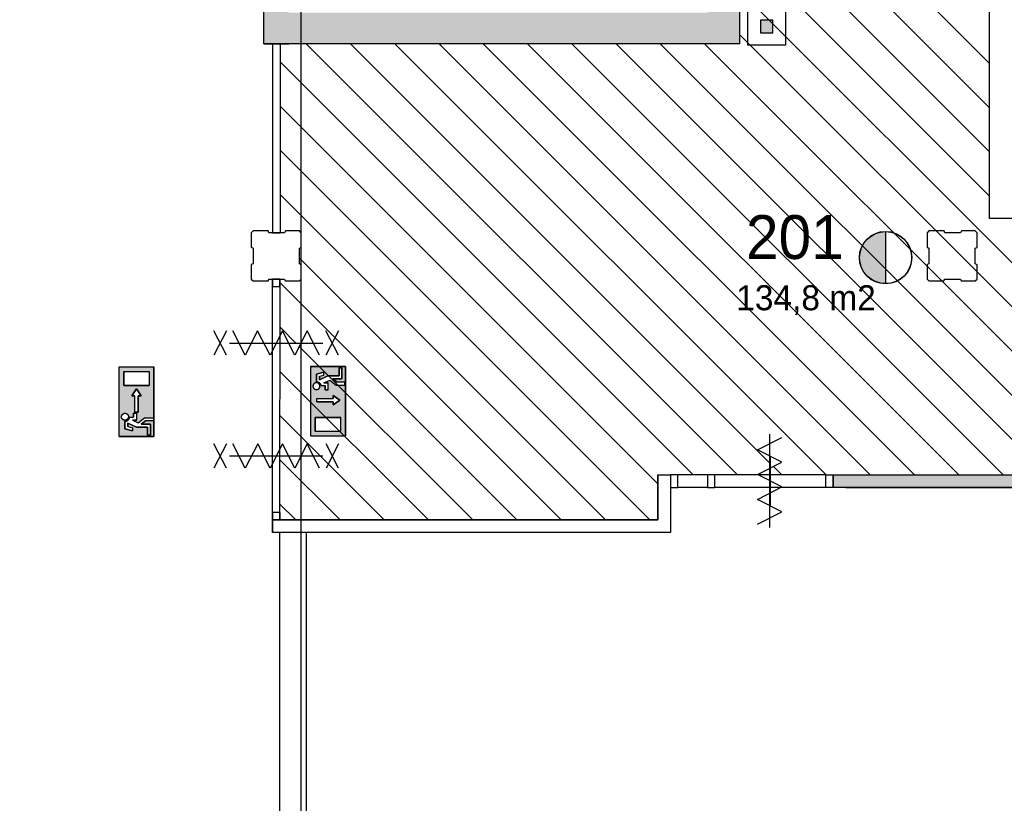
# Model space of a CAD drawing. Extents: x 393774 to 561444, y -100020 to -6220.
# Tile 17 of 47: x 525994 to 533861, y -81795 to -75532. Entities that reach past the tile are written whole.
import ezdxf

# ---------------------------------------------------------------- set-up
doc = ezdxf.new("R2010")
doc.units = 0
doc.header["$MEASUREMENT"] = 0
doc.header["$PDMODE"] = 35
doc.header["$PDSIZE"] = -0.5
doc.layers.get('0').update_dxf_attribs({"linetype": 'CONTINUOUS'})
doc.layers.get('DEFPOINTS').update_dxf_attribs({"linetype": 'CONTINUOUS'})
for name, color, linetype in [('AA$1A---_ARCEER', 252, 'CONTINUOUS'), ('AL00---_BRANDBEVEILIGING', 252, 'CONTINUOUS'), ('AL22----_BINNENWAND', 252, 'CONTINUOUS'), ('AL32----_BINNENKOZIJN', 252, 'CONTINUOUS'), ('AM$1A---_MAATVOERING', 252, 'CONTINUOUS'), ('Betonpalen', 252, 'CONTINUOUS'), ('Brandweer', 252, 'CONTINUOUS'), ('LAYER01', 252, 'CONTINUOUS'), ('M2', 252, 'CONTINUOUS'), ('OMPARTIMENTERING', 252, 'CONTINUOUS')]:
    doc.layers.add(name, color=color, linetype=linetype)
doc.styles.add('B-01', font='b-gbp')
doc.dimstyles.new('BBA_STAND', dxfattribs={"dimtxt": 175, "dimasz": 1, "dimexe": 1, "dimexo": 0.001, "dimgap": 75, "dimtad": 1, "dimdec": 0, "dimzin": 0, "dimdsep": 46, "dimtxsty": 'B-01', "dimblk": 'NONE', "dimblk1": 'NONE', "dimblk2": 'PIJL1', "dimcen": 1, "dimse1": 1, "dimse2": 1, "dimclrd": 256, "dimclre": 1, "dimclrt": 256, "dimadec": 0, "dimazin": 0, "dimtfac": 1, "dimtdec": 0, "dimtmove": 0, "dimatfit": 0, "dimldrblk": 'PIJL1', "dimfxl": 1, "dimtolj": 1, "dimtzin": 0, "dimarcsym": 0})

# ---------------------------------------------------------------- blocks, each defined once
blk = doc.blocks.new('*D112')
at = {"layer": 'AM$1A---_MAATVOERING', "lineweight": -2, "transparency": 16777216}
blk.add_line((528285.9, -88220), (528285.9, -79629.5), dxfattribs=at)
at = {"layer": 'DEFPOINTS', "color": 0, "transparency": 16777216}
for p in [(528285.9, -79629.5), (528561.8, -79629.5), (528561.8, -88220)]:
    blk.add_point(p, dxfattribs=at)
at = {"layer": 'AM$1A---_MAATVOERING', "transparency": 16777216, "insert": (528123.4, -83924.8), "char_height": 175, "attachment_point": 5, "rotation": 90, "style": 'B-01'}
blk.add_mtext('\\A1;8590', dxfattribs=at)
blk = doc.blocks.new('_None')
blk = doc.blocks.new('PIJL1')
at = {"color": 1, "linetype": 'ByBlock'}
blk.add_line((0, 82.6), (0, -82.6), dxfattribs=at)
blk.add_solid([(-100, 16.7), (-100, -16.7), (0, 0)], dxfattribs=at)

msp = doc.modelspace()

# ---------------------------------------------------------------- hatches: boundary and pattern name
at = {"layer": 'AA$1A---_ARCEER'}
for points in [[(522744.3, -69419.9), (527944.3, -69420.3), (527944.3, -75724.8), (528144.3, -75724.8), (528243.9, -75724.8), (528243.9, -75474.8), (528144.3, -75474.8), (528144.3, -69220.3), (528094.3, -69220.3), (528094.3, -69220.3), (527994.3, -69220.3), (527994.3, -69220.3), (522544.3, -69219.9), (522544.3, -75620.1), (522444.3, -75620.1), (522444.3, -75724.4), (522544.3, -75724.4), (522744.3, -75724.4)], [(531744.3, -70970.3), (531494.3, -70970.3), (531494.3, -75474.8), (528243.9, -75474.8), (528243.9, -75724.8), (531744.3, -75724.8)]]:
    msp.add_hatch(color=256, dxfattribs=at).paths.add_polyline_path(points)
h = msp.add_hatch(color=256, dxfattribs=at)
h.paths.add_polyline_path([(536194.3, -88200.1), (536194.3, -85920.1), (536094.3, -85920.1), (536094.3, -88200.1)])
h.paths.add_polyline_path([(536194.3, -81470.1), (536194.3, -79170.1), (532544.3, -79170.1), (532494.3, -79170.1), (532494.3, -79270.1), (532544.3, -79270.1), (536094.3, -79270.1), (536094.3, -81470.1)])
h.paths.add_polyline_path([(519994.3, -89570.1), (519994.3, -88220.1), (519894.3, -88220.1), (519894.3, -89570.1)])
h.paths.add_polyline_path([(519994.3, -96100.1), (519994.3, -90420.1), (519894.3, -90420.1), (519894.3, -96100.1)])
h.paths.add_polyline_path([(518144.3, -75720.1), (518144.3, -75620.1), (518044.3, -75620.1), (518044.3, -75720.1)])
at = {"layer": 'AL00---_BRANDBEVEILIGING'}
msp.add_hatch(color=256, dxfattribs=at).paths.add_polyline_path([(531912.1, -75635.7), (532012.1, -75635.7), (532012.1, -75535.7), (531912.1, -75535.7)])
at = {"layer": 'Brandweer'}
msp.add_hatch(color=256, dxfattribs=at).paths.add_polyline_path([(532912.9, -77641.6), (532912.9, -77225.2, 1)])
h = msp.add_hatch(color=256, dxfattribs=at)
h.paths.add_polyline_path([(527066.9, -78307.5), (526789.4, -78307.5), (526789.4, -78862.3), (527066.9, -78862.3)])
h.paths.add_polyline_path([(526965.1, -78538.7), (526942, -78538.7), (526942, -78668.1), (526914.3, -78668.1), (526914.3, -78538.7), (526891.2, -78538.7), (526928.1, -78483.2)], flags=16)
h.paths.add_polyline_path([(526826.4, -78455.4), (526826.4, -78344.4), (527029.9, -78344.4), (527029.9, -78455.4)], flags=16)
h.paths.add_polyline_path([(526928.1, -78677.4), (526928.1, -78732.9), (526894.5, -78732.9), (526941.6, -78754.3), (526992.9, -78714.4), (527062.2, -78714.4), (527062.2, -78737.5), (527000.8, -78737.5), (526965.2, -78765.2), (527039.1, -78765.2), (527039.1, -78853.1), (527016, -78853.1), (527016, -78788.4), (526927.2, -78788.4), (526858.8, -78757.2), (526858.8, -78784.2), (526895.8, -78793.4), (526895.8, -78817.3), (526835.7, -78802.2), (526835.7, -78741.2), (526842.2, -78740.6), (526842.5, -78740.6), (526852.1, -78737.3), (526852.5, -78737.1), (526857.6, -78733.8), (526858.1, -78733.4), (526861.6, -78730.2), (526861.9, -78730), (526866.3, -78724.2), (526866.6, -78723.6), (526869.4, -78718), (526869.9, -78716.5), (526870.8, -78713.2), (526871.2, -78711.7), (526871.2, -78711.4), (526871.3, -78711), (526871.4, -78710.5), (526871.4, -78710.1), (526871.5, -78709.7), (526905, -78709.7), (526905, -78677.4)], flags=16)
h.paths.add_polyline_path([(526861.4, -78715.7), (526859.5, -78719.4), (526859.3, -78719.7), (526857.2, -78722.8), (526857, -78722.9), (526854.3, -78725.7), (526851.1, -78728.2), (526849.3, -78729.3), (526848.7, -78729.7), (526845, -78731.3), (526841, -78732.4), (526841.1, -78732.4), (526839.1, -78732.6), (526838.2, -78732.8), (526834.3, -78732.9), (526830.2, -78732.4), (526826.2, -78731.3), (526826.3, -78731.3), (526822.5, -78729.6), (526822.1, -78729.4), (526819.1, -78727.4), (526818, -78726.5), (526817.9, -78726.4), (526818, -78726.5), (526817.9, -78726.4), (526815.9, -78724.7), (526815.6, -78724.3), (526813.3, -78721.7), (526812.5, -78720.4), (526812.4, -78720.3), (526812.5, -78720.4), (526812.4, -78720.3), (526811.1, -78718.2), (526810.4, -78716.5), (526810.1, -78716), (526810.3, -78716.4), (526809.1, -78713.2), (526808.5, -78710.9), (526808.4, -78710.4), (526807.9, -78706.5), (526808, -78702.4), (526808.7, -78698.4), (526810, -78694.5), (526810.6, -78693.2), (526810.7, -78693.1), (526810.6, -78693.2), (526810.7, -78693), (526811.8, -78690.8), (526814.2, -78687.5), (526815.3, -78686.3), (526815.7, -78685.8), (526815.6, -78686), (526816, -78685.5), (526817, -78684.5), (526818.6, -78683.2), (526819.2, -78682.7), (526822.6, -78680.6), (526826.3, -78678.9), (526830.2, -78677.8), (526832.2, -78677.6), (526832.7, -78677.5), (526832.3, -78677.6), (526835.7, -78677.3), (526835.7, -78677.3), (526839.8, -78677.6), (526843.7, -78678.5), (526845.6, -78679.2), (526846.2, -78679.4), (526845.7, -78679.2), (526848.8, -78680.6), (526852.2, -78682.8), (526853.5, -78683.8), (526853.6, -78683.9), (526853.5, -78683.8), (526853.6, -78683.9), (526855.3, -78685.5), (526858, -78688.5), (526860.2, -78692), (526861.8, -78695.7), (526862.9, -78699.7), (526863.4, -78703.8), (526863.3, -78707.9), (526862.6, -78711.9), (526862.6, -78712)], flags=16)
h = msp.add_hatch(color=256, dxfattribs=at)
h.paths.add_polyline_path([(528319.2, -78303.9), (528596.7, -78303.9), (528596.7, -78858.8), (528319.2, -78858.8)])
h.paths.add_polyline_path([(528497.8, -78586.8), (528497.8, -78610), (528553.3, -78573), (528497.8, -78536), (528497.8, -78559.1), (528368.4, -78559.1), (528368.4, -78586.8)], flags=16)
h.paths.add_polyline_path([(528356.2, -78710.8), (528356.2, -78821.8), (528559.7, -78821.8), (528559.7, -78710.8)], flags=16)
h.paths.add_polyline_path([(528434.8, -78488.9), (528457.9, -78488.9), (528457.9, -78433.4), (528424.3, -78433.4), (528471.4, -78412), (528522.7, -78451.9), (528592, -78451.9), (528592, -78428.7), (528530.6, -78428.7), (528495, -78401), (528568.9, -78401), (528568.9, -78313.1), (528545.8, -78313.1), (528545.8, -78377.9), (528457, -78377.9), (528388.6, -78409), (528388.6, -78382.1), (528425.6, -78372.8), (528425.6, -78349), (528365.5, -78364), (528365.5, -78425), (528371.9, -78425.6), (528372.3, -78425.7), (528381.9, -78429), (528382.3, -78429.2), (528387.4, -78432.5), (528387.9, -78432.9), (528391.4, -78436), (528391.7, -78436.3), (528396.1, -78442), (528396.4, -78442.6), (528397.8, -78445.5), (528401, -78454.5), (528401, -78454.9), (528401.1, -78455.3), (528401.2, -78455.7), (528401.2, -78456.1), (528401.3, -78456.5), (528434.8, -78456.5)], flags=16)
h.paths.add_polyline_path([(528344.4, -78440.1), (528340.2, -78449.7), (528339.9, -78450.3), (528340.1, -78449.9), (528335.7, -78461.1), (528343.7, -78481.7), (528351.9, -78485.3), (528362.5, -78490.7), (528383.2, -78485), (528394.6, -78466.9), (528390.9, -78445.8), (528373.8, -78432.4), (528364.1, -78433.4), (528352.8, -78434.2), (528345.3, -78442), (528339.7, -78447.4), (528339.7, -78447.3), (528336.2, -78467.3), (528341.5, -78475), (528348, -78485.4), (528355.3, -78487.1), (528368.4, -78490.7), (528387.5, -78481.1), (528391.4, -78470.8), (528392.2, -78469.1), (528392.2, -78469.2), (528392.7, -78466.4), (528392.7, -78466.4), (528392.7, -78466.4), (528392.7, -78466.4), (528394.6, -78455.3), (528388.9, -78446.2), (528387.3, -78443.3), (528387.6, -78443.9), (528376.8, -78433.7), (528354.8, -78433.1), (528347.7, -78439.8), (528338.9, -78447.4), (528338.4, -78453.7), (528336.6, -78468.3), (528349, -78485.8), (528369.8, -78490.5), (528378.8, -78485.4), (528379.4, -78485.2), (528379.2, -78485.3), (528389.3, -78478.8), (528395.2, -78457.7), (528390.7, -78449.5), (528385.4, -78439.1), (528375.8, -78435.4), (528375.4, -78435.2), (528375.5, -78435.2), (528364, -78431.4)], flags=16)

# ---------------------------------------------------------------- linework, layer by layer
at = {"layer": 'AA$1A---_ARCEER'}
for p, q in [((531744.3, -73881.4), (533744.3, -75881.4)), ((531744.3, -74235), (533744.3, -76235)), ((531744.3, -74588.5), (533744.3, -76588.5)), ((531744.3, -74942.1), (533744.3, -76942.1)), ((531744.3, -75295.6), (535618.7, -79170.1)), ((531744.3, -75649.2), (535265.2, -79170.1)), ((528284.4, -75724.8), (531729.9, -79170.3)), ((528638, -75724.8), (531991.9, -79078.8)), ((528991.5, -75724.8), (532437, -79170.3)), ((529345.1, -75724.8), (532790.3, -79170.1)), ((529698.6, -75724.8), (533143.9, -79170.1)), ((530052.2, -75724.8), (533497.4, -79170.1)), ((530405.7, -75724.8), (533851, -79170.1)), ((530759.3, -75724.8), (534204.5, -79170.1)), ((531112.8, -75724.8), (534558.1, -79170.1)), ((531466.4, -75724.8), (534911.6, -79170.1)), ((528074.4, -75868.3), (531376.4, -79170.3)), ((528074.5, -76222.1), (531094.3, -79241.8)), ((528074.7, -76575.8), (531028.5, -79529.5)), ((528074.9, -76929.5), (530674.9, -79529.5)), ((528229.4, -77437.6), (530321.4, -79529.5)), ((528074.3, -77636), (529967.8, -79529.5)), ((528074.3, -77989.6), (528200.9, -78116.2)), ((528228.2, -78143.5), (529614.3, -79529.5)), ((528074.2, -78343.1), (529260.7, -79529.5)), ((528074.2, -78696.6), (528907.1, -79529.5)), ((528074.2, -79050.1), (528553.6, -79529.5)), ((532020.1, -79106.9), (532083.5, -79170.3)), ((528074.2, -79403.7), (528200, -79529.5))]:
    msp.add_line(p, q, dxfattribs=at)
at = {"layer": 'AL00---_BRANDBEVEILIGING'}
msp.add_lwpolyline([(531812.1, -75735.6), (531812.1, -75435.7), (532112.1, -75435.7), (532112.1, -75735.7), (531812.1, -75735.7)], dxfattribs=at)
msp.add_lwpolyline([(531912.1, -75635.7), (532012.1, -75635.7), (532012.1, -75535.7), (531912.1, -75535.7)], close=True, dxfattribs=at)
at = {"layer": 'AL22----_BINNENWAND'}
for points in [[(533744.3, -77120.1), (533744.3, -68720.1)], [(527944.3, -75724.8), (527944.3, -69420.3)], [(531744.3, -70970.3), (531744.3, -75724.8), (528143.8, -75724.8)], [(531744.3, -70970.3), (531744.3, -75724.8), (528143.8, -75724.8)], [(531744.3, -70970.3), (531744.3, -75724.8)], [(527943.8, -75724.8), (528143.8, -75724.8)], [(527943.8, -75724.8), (528143.8, -75724.8)], [(528144.3, -75724.8), (527944.3, -75724.8)], [(528014.3, -75724.9), (528074.3, -75724.9)], [(528014.3, -75724.9), (528074.3, -75724.9)], [(531744.3, -75724.8), (528143.7, -75724.8)], [(542244.3, -77120.1), (533744.3, -77120.1)], [(531194.3, -79170.1), (531194.3, -79629.5), (528014.3, -79629.5)], [(531094.3, -79170.1), (531094.3, -79529.5), (528014.3, -79529.5)], [(531194.3, -79170.1), (531194.3, -79629.5), (528014.3, -79629.5)], [(531094.3, -79170.1), (531094.3, -79529.5), (528014.3, -79529.5)], [(531094.3, -79529.5), (531094.3, -79170.1)], [(531094.3, -79170.1), (531194.3, -79170.1)], [(531094.3, -79170.1), (531194.3, -79170.1)], [(531094.3, -79170.1), (531194.3, -79170.1)], [(531194.3, -79170.1), (531194.3, -79629.5)], [(532494.3, -79270.1), (532494.3, -79170.1), (536194.3, -79170.1), (536194.3, -81470.1)], [(532494.3, -79270.1), (532494.3, -79170.1), (536194.3, -79170.1), (536194.3, -81470.1)], [(532494.3, -79270.1), (532494.3, -79170.1)], [(532494.3, -79170.1), (532544.3, -79170.1)], [(532544.3, -79170.1), (536194.3, -79170.1)], [(532544.3, -79270.1), (532494.3, -79270.1)], [(536094.3, -79270.1), (532544.3, -79270.1)], [(532594.3, -79270.1), (536094.3, -79270.1), (536094.3, -81470.1)], [(532594.3, -79270.1), (536094.3, -79270.1), (536094.3, -81470.1)], [(528014.3, -79529.5), (531094.3, -79529.5)], [(528014.3, -79529.5), (528014.3, -79629.5)], [(528014.3, -79529.5), (528014.3, -79629.5)], [(528014.3, -79629.5), (528014.3, -79529.5)], [(531194.3, -79629.5), (528014.3, -79629.5)], [(528074, -82354.5), (528074.2, -79629.5)], [(528074, -82354.5), (528074.2, -79629.5)]]:
    msp.add_lwpolyline(points, dxfattribs=at)
at = {"layer": 'AL32----_BINNENKOZIJN'}
for points in [[(528014.3, -75724.9), (528015, -77235.1)], [(528014.3, -75724.9), (528015, -77235.1)], [(528074.3, -75724.9), (528075, -77235.1)], [(528074.3, -75724.9), (528075, -77235.1)], [(528015, -77235.1), (528075, -77235.1)], [(528015, -77235.1), (528075, -77235.1)], [(528014.2, -79529.5), (528014.3, -77605.1)], [(528014.3, -79529.5), (528014.3, -77605.1)], [(528074.2, -79529.5), (528074.3, -77605.1)], [(528074.2, -79529.5), (528074.3, -77605.1)], [(527844.2, -78116.2), (528044.2, -78116.2), (528244.2, -78116.2)], [(527844.3, -79018.5), (528044.3, -79018.5), (528244.3, -79018.5)], [(531991.9, -79420.1), (531991.9, -79220.1), (531991.9, -79020.1)], [(531991.9, -79020.3), (531991.9, -79220.3), (531991.9, -79420.3)], [(531991.9, -79420.3), (531991.9, -79220.3), (531991.9, -79020.3)], [(531489.5, -79170.3), (531254, -79170.3)], [(532434.5, -79170.3), (531549.3, -79170.3)], [(531489.5, -79270.1), (531254, -79270.1)], [(532434.5, -79270.1), (531549.3, -79270.1)]]:
    msp.add_lwpolyline(points, dxfattribs=at)
for points in [[(528014.2, -77665.1), (528074.2, -77665.1), (528074.2, -77605.1), (528014.2, -77605.1)], [(528014.2, -77665.1), (528074.2, -77665.1), (528074.2, -77605.1), (528014.2, -77605.1)], [(531194.3, -79270.1), (531254, -79270.1), (531254, -79170.3), (531194.3, -79170.3)], [(531489.5, -79270.1), (531549.3, -79270.1), (531549.3, -79170.3), (531489.5, -79170.3)], [(532494.3, -79270.1), (532434.5, -79270.1), (532434.5, -79170.3), (532494.3, -79170.3)], [(528014.3, -79529.5), (528074.3, -79529.5), (528074.3, -79469.5), (528014.3, -79469.5)], [(528014.3, -79529.5), (528074.3, -79529.5), (528074.3, -79469.5), (528014.3, -79469.5)]]:
    msp.add_lwpolyline(points, close=True, dxfattribs=at)
at = {"layer": 'Betonpalen'}
for p, q in [((527859.4, -77220.1), (527844.4, -77235.1)), ((527859.4, -77220.1), (527844.4, -77235.1)), ((527844.4, -77235.1), (527844.4, -77350.1)), ((527844.4, -77235.1), (527844.4, -77350.1)), ((527980.4, -77220.1), (527859.4, -77220.1)), ((527980.4, -77220.1), (527859.4, -77220.1)), ((527985.4, -77235.1), (527980.4, -77220.1)), ((527985.4, -77235.1), (527980.4, -77220.1)), ((528110.4, -77235.1), (527985.4, -77235.1)), ((528110.4, -77235.1), (527985.4, -77235.1)), ((528118.4, -77220.1), (528110.4, -77235.1)), ((528118.4, -77220.1), (528110.4, -77235.1)), ((528229.4, -77220.1), (528118.4, -77220.1)), ((528229.4, -77220.1), (528118.4, -77220.1)), ((528244.4, -77235.1), (528229.4, -77220.1)), ((528244.4, -77235.1), (528229.4, -77220.1)), ((528244.4, -77352.1), (528244.4, -77235.1)), ((528244.4, -77352.1), (528244.4, -77235.1)), ((533259.4, -77220.1), (533244.4, -77235.1)), ((533259.4, -77220.1), (533244.4, -77235.1)), ((533244.4, -77235.1), (533244.4, -77350.1)), ((533244.4, -77235.1), (533244.4, -77350.1)), ((533380.4, -77220.1), (533259.4, -77220.1)), ((533380.4, -77220.1), (533259.4, -77220.1)), ((533385.4, -77235.1), (533380.4, -77220.1)), ((533385.4, -77235.1), (533380.4, -77220.1)), ((533510.4, -77235.1), (533385.4, -77235.1)), ((533510.4, -77235.1), (533385.4, -77235.1)), ((533518.4, -77220.1), (533510.4, -77235.1)), ((533518.4, -77220.1), (533510.4, -77235.1)), ((533629.4, -77220.1), (533518.4, -77220.1)), ((533629.4, -77220.1), (533518.4, -77220.1)), ((533644.4, -77235.1), (533629.4, -77220.1)), ((533644.4, -77235.1), (533629.4, -77220.1)), ((533644.4, -77352.1), (533644.4, -77235.1)), ((533644.4, -77352.1), (533644.4, -77235.1)), ((527844.4, -77350.1), (527859.4, -77358.1)), ((527844.4, -77350.1), (527859.4, -77358.1)), ((527859.4, -77358.1), (527859.4, -77483.1)), ((527859.4, -77358.1), (527859.4, -77483.1)), ((528229.4, -77357.1), (528244.4, -77352.1)), ((528229.4, -77357.1), (528244.4, -77352.1)), ((528229.4, -77482.1), (528229.4, -77357.1)), ((528229.4, -77482.1), (528229.4, -77357.1)), ((533244.4, -77350.1), (533259.4, -77358.1)), ((533244.4, -77350.1), (533259.4, -77358.1)), ((533259.4, -77358.1), (533259.4, -77483.1)), ((533259.4, -77358.1), (533259.4, -77483.1)), ((533629.4, -77357.1), (533644.4, -77352.1)), ((533629.4, -77357.1), (533644.4, -77352.1)), ((533629.4, -77482.1), (533629.4, -77357.1)), ((533629.4, -77482.1), (533629.4, -77357.1)), ((527859.4, -77483.1), (527844.4, -77488.1)), ((527859.4, -77483.1), (527844.4, -77488.1)), ((527844.4, -77488.1), (527844.4, -77605.1)), ((527844.4, -77488.1), (527844.4, -77605.1)), ((528244.4, -77490.1), (528229.4, -77482.1)), ((528244.4, -77490.1), (528229.4, -77482.1)), ((533259.4, -77483.1), (533244.4, -77488.1)), ((533259.4, -77483.1), (533244.4, -77488.1)), ((533244.4, -77488.1), (533244.4, -77605.1)), ((533244.4, -77488.1), (533244.4, -77605.1)), ((533644.4, -77490.1), (533629.4, -77482.1)), ((533644.4, -77490.1), (533629.4, -77482.1)), ((528244.4, -77605.1), (528244.4, -77490.1)), ((528244.4, -77605.1), (528244.4, -77490.1)), ((533644.4, -77605.1), (533644.4, -77490.1)), ((533644.4, -77605.1), (533644.4, -77490.1)), ((527844.4, -77605.1), (527859.4, -77620.1)), ((527844.4, -77605.1), (527859.4, -77620.1)), ((527859.4, -77620.1), (527978.4, -77620.1)), ((527859.4, -77620.1), (527978.4, -77620.1)), ((527978.4, -77620.1), (527986.4, -77605.1)), ((527978.4, -77620.1), (527986.4, -77605.1)), ((527986.4, -77605.1), (528111.4, -77605.1)), ((527986.4, -77605.1), (528111.4, -77605.1)), ((528111.4, -77605.1), (528116.4, -77620.1)), ((528111.4, -77605.1), (528116.4, -77620.1)), ((528116.4, -77620.1), (528229.4, -77620.1)), ((528116.4, -77620.1), (528229.4, -77620.1)), ((528229.4, -77620.1), (528244.4, -77605.1)), ((528229.4, -77620.1), (528244.4, -77605.1)), ((533244.4, -77605.1), (533259.4, -77620.1)), ((533244.4, -77605.1), (533259.4, -77620.1)), ((533259.4, -77620.1), (533378.4, -77620.1)), ((533259.4, -77620.1), (533378.4, -77620.1)), ((533378.4, -77620.1), (533386.4, -77605.1)), ((533378.4, -77620.1), (533386.4, -77605.1)), ((533386.4, -77605.1), (533511.4, -77605.1)), ((533386.4, -77605.1), (533511.4, -77605.1)), ((533511.4, -77605.1), (533516.4, -77620.1)), ((533511.4, -77605.1), (533516.4, -77620.1)), ((533516.4, -77620.1), (533629.4, -77620.1)), ((533516.4, -77620.1), (533629.4, -77620.1)), ((533629.4, -77620.1), (533644.4, -77605.1)), ((533629.4, -77620.1), (533644.4, -77605.1))]:
    msp.add_line(p, q, dxfattribs=at)
at = {"layer": 'Brandweer'}
for p, q in [((532912.9, -77223.9), (532912.9, -77642.9)), ((526789.4, -78862.3), (526789.4, -78307.5)), ((526789.4, -78307.5), (527066.9, -78307.5)), ((526826.4, -78344.4), (526826.4, -78455.4)), ((526826.4, -78344.4), (527029.9, -78344.4)), ((527029.9, -78344.4), (527029.9, -78455.4)), ((527066.9, -78862.3), (527066.9, -78307.5)), ((528319.2, -78303.9, 2600), (528319.2, -78858.8, 2600)), ((528319.2, -78303.9, 2600), (528596.7, -78303.9, 2600)), ((528365.5, -78364, 2600), (528425.6, -78349, 2600)), ((528425.6, -78372.8, 2600), (528425.6, -78349, 2600)), ((528545.8, -78377.9, 2600), (528545.8, -78313.1, 2600)), ((528545.8, -78313.1, 2600), (528568.9, -78313.1, 2600)), ((528568.9, -78313.1, 2600), (528568.9, -78401, 2600)), ((528596.7, -78303.9, 2600), (528596.7, -78858.8, 2600)), ((528365.5, -78425, 2600), (528365.5, -78364, 2600)), ((528388.6, -78382.1, 2600), (528425.6, -78372.8, 2600)), ((528388.6, -78409, 2600), (528457, -78377.9, 2600)), ((528388.6, -78382.1, 2600), (528388.6, -78409, 2600)), ((528424.3, -78433.4, 2600), (528471.4, -78412, 2600)), ((528424.3, -78433.4, 2600), (528457.9, -78433.4, 2600)), ((528457, -78377.9, 2600), (528545.8, -78377.9, 2600)), ((528457.9, -78488.9, 2600), (528457.9, -78433.4, 2600)), ((528471.3, -78411.8, 2600), (528522.7, -78451.9, 2600)), ((528495, -78401, 2600), (528530.6, -78428.7, 2600)), ((528568.9, -78401, 2600), (528495, -78401, 2600)), ((528592, -78428.7, 2600), (528530.6, -78428.7, 2600)), ((528592, -78451.9, 2600), (528592, -78428.7, 2600)), ((526826.4, -78455.4), (527029.9, -78455.4)), ((526928.1, -78483.2), (526891.2, -78538.7)), ((526965.1, -78538.7), (526928.1, -78483.2)), ((528401.3, -78456.5, 2600), (528434.8, -78456.5, 2600)), ((528434.8, -78488.9, 2600), (528434.8, -78456.5, 2600)), ((528457.9, -78488.9, 2600), (528434.8, -78488.9, 2600)), ((528522.7, -78451.9, 2600), (528592, -78451.9, 2600)), ((526891.2, -78538.7), (526914.3, -78538.7)), ((526914.3, -78668.1), (526914.3, -78538.7)), ((526942, -78668.1), (526942, -78538.7)), ((526942, -78538.7), (526965.1, -78538.7)), ((528368.4, -78559.1, 2600), (528497.8, -78559.1, 2600)), ((528368.4, -78586.8, 2600), (528497.8, -78586.8, 2600)), ((528553.3, -78573, 2600), (528497.8, -78536, 2600)), ((528497.8, -78536, 2600), (528497.8, -78559.1, 2600)), ((528497.8, -78610, 2600), (528553.3, -78573, 2600)), ((528497.8, -78586.8, 2600), (528497.8, -78610, 2600)), ((526914.3, -78668.1), (526942, -78668.1)), ((526835.7, -78741.2), (526835.7, -78802.2)), ((526871.5, -78709.7), (526905, -78709.7)), ((526894.5, -78732.9), (526941.6, -78754.3)), ((526894.5, -78732.9), (526928.1, -78732.9)), ((526928.1, -78677.4), (526905, -78677.4)), ((526905, -78677.4), (526905, -78709.7)), ((526928.1, -78677.4), (526928.1, -78732.9)), ((526941.5, -78754.4), (526992.9, -78714.4)), ((526965.2, -78765.2), (527000.8, -78737.5)), ((526992.9, -78714.4), (527062.2, -78714.4)), ((527062.2, -78737.5), (527000.8, -78737.5)), ((527062.2, -78714.4), (527062.2, -78737.5)), ((528356.2, -78710.8, 2600), (528559.7, -78710.8, 2600)), ((528356.2, -78821.8, 2600), (528356.2, -78710.8, 2600)), ((528559.7, -78821.8, 2600), (528559.7, -78710.8, 2600)), ((526835.7, -78802.2), (526895.8, -78817.3)), ((526858.8, -78784.2), (526858.8, -78757.2)), ((526858.8, -78757.2), (526927.2, -78788.4)), ((526858.8, -78784.2), (526895.8, -78793.4)), ((526895.8, -78793.4), (526895.8, -78817.3)), ((526927.2, -78788.4), (527016, -78788.4)), ((527039.1, -78765.2), (526965.2, -78765.2)), ((527016, -78788.4), (527016, -78853.1)), ((527039.1, -78853.1), (527039.1, -78765.2)), ((528356.2, -78821.8, 2600), (528559.7, -78821.8, 2600)), ((526789.4, -78862.3), (527066.9, -78862.3)), ((527016, -78853.1), (527039.1, -78853.1)), ((528319.2, -78858.8, 2600), (528596.7, -78858.8, 2600))]:
    msp.add_line(p, q, dxfattribs=at)
for points in [[(527646.7, -78213), (527546.7, -78019.4)], [(527646.7, -78019.4), (527546.7, -78213)], [(528390.7, -78213), (528291.7, -78019.4), (528192.7, -78213), (528093.7, -78019.4), (527994.7, -78213), (527895.7, -78019.4), (527796.7, -78213), (527697.7, -78019.4)], [(528541.7, -78213), (528441.7, -78019.4)], [(528541.7, -78019.4), (528441.7, -78213)], [(527671.7, -78116.2), (528416.7, -78116.2)], [(527671.7, -78116.2), (528416.7, -78116.2)], [(527066.9, -78862.3), (526789.4, -78862.3), (526789.4, -78307.5), (527066.9, -78307.5), (527066.9, -78862.3)], [(527029.9, -78455.4), (526826.4, -78455.4), (526826.4, -78344.4), (527029.9, -78344.4), (527029.9, -78455.4)], [(526942, -78668.1), (526914.3, -78668.1), (526914.3, -78538.7), (526891.2, -78538.7), (526928.1, -78483.2), (526965.1, -78538.7), (526942, -78538.7), (526942, -78668.1)], [(526816.1, -78685.5), (526817, -78684.6), (526818.1, -78683.7), (526819.1, -78682.8), (526820.3, -78682.1), (526821.4, -78681.3), (526822.6, -78680.7), (526823.8, -78680), (526825.1, -78679.5), (526826.3, -78679), (526827.6, -78678.6), (526828.9, -78678.2), (526830.3, -78677.9), (526831.6, -78677.7), (526833, -78677.5), (526834.3, -78677.4), (526835.7, -78677.4), (526837, -78677.4), (526838.4, -78677.5), (526839.7, -78677.7), (526841.1, -78677.9), (526842.4, -78678.2), (526843.7, -78678.6), (526845, -78679), (526846.3, -78679.5), (526847.5, -78680), (526848.7, -78680.7), (526849.9, -78681.3), (526851.1, -78682.1), (526852.2, -78682.8), (526853.3, -78683.7), (526854.3, -78684.6), (526855.3, -78685.5), (526856.2, -78686.5), (526857.1, -78687.5), (526858, -78688.6), (526858.7, -78689.7), (526859.5, -78690.9), (526860.1, -78692), (526860.7, -78693.3), (526861.3, -78694.5), (526861.8, -78695.8), (526862.2, -78697.1), (526862.6, -78698.4), (526862.9, -78699.7), (526863.1, -78701), (526863.3, -78702.4), (526863.4, -78703.8), (526863.4, -78705.1), (526863.4, -78706.5), (526863.3, -78707.8), (526863.1, -78709.2), (526862.9, -78710.5), (526862.6, -78711.9), (526862.2, -78713.2), (526861.8, -78714.5), (526861.3, -78715.7), (526860.7, -78717), (526860.1, -78718.2), (526859.5, -78719.4), (526858.7, -78720.5), (526858, -78721.6), (526857.1, -78722.7), (526856.2, -78723.8), (526855.3, -78724.7), (526854.3, -78725.7), (526853.3, -78726.6), (526852.2, -78727.4), (526851.1, -78728.2), (526849.9, -78728.9), (526848.7, -78729.6), (526847.5, -78730.2), (526846.3, -78730.8), (526845, -78731.2), (526843.7, -78731.7), (526842.4, -78732), (526841.1, -78732.3), (526839.7, -78732.6), (526838.4, -78732.7), (526837, -78732.8), (526835.7, -78732.9), (526834.3, -78732.8), (526833, -78732.7), (526831.6, -78732.6), (526830.3, -78732.3), (526828.9, -78732), (526827.6, -78731.7), (526826.3, -78731.2), (526825.1, -78730.8), (526823.8, -78730.2), (526822.6, -78729.6), (526821.4, -78728.9), (526820.3, -78728.2), (526819.1, -78727.4), (526818.1, -78726.6), (526817, -78725.7), (526816.1, -78724.7), (526815.1, -78723.8), (526814.2, -78722.7), (526813.4, -78721.6), (526812.6, -78720.5), (526811.9, -78719.4), (526811.2, -78718.2), (526810.6, -78717), (526810, -78715.7), (526809.5, -78714.5), (526809.1, -78713.2), (526808.8, -78711.9), (526808.5, -78710.5), (526808.2, -78709.2), (526808.1, -78707.8), (526808, -78706.5), (526807.9, -78705.1), (526808, -78703.8), (526808.1, -78702.4), (526808.2, -78701), (526808.5, -78699.7), (526808.8, -78698.4), (526809.1, -78697.1), (526809.5, -78695.8), (526810, -78694.5), (526810.6, -78693.3), (526811.2, -78692), (526811.9, -78690.9), (526812.6, -78689.7), (526813.4, -78688.6), (526814.2, -78687.5), (526815.1, -78686.5), (526816.1, -78685.5)], [(526831.6, -78732.6), (526827, -78731.5), (526821.8, -78729.2), (526817.9, -78726.5), (526815.4, -78724.1), (526812.5, -78720.3), (526810.3, -78716.5), (526808.5, -78710.8), (526808, -78703.4), (526809.1, -78697.2), (526810.6, -78693.1), (526811.8, -78691), (526813.5, -78688.4), (526815.3, -78686.3), (526818.7, -78683.2), (526822.3, -78680.8), (526826.6, -78678.9), (526832.3, -78677.6), (526836.5, -78677.4), (526840.1, -78677.7), (526845.7, -78679.3), (526849.2, -78680.9), (526853.5, -78683.9), (526857.7, -78688.2), (526859.6, -78691.1), (526861.7, -78695.5), (526862.9, -78699.8), (526863.4, -78706.5), (526862.4, -78712.6), (526860.8, -78716.8), (526859, -78720.1), (526856.6, -78723.3), (526853.2, -78726.6), (526849.3, -78729.3), (526846, -78730.9), (526841.7, -78732.2), (526839, -78732.7), (526834.3, -78732.8), (526831.6, -78732.6)], [(527039.1, -78853.1), (527016, -78853.1), (527016, -78788.4), (526927.2, -78788.4), (526858.8, -78757.2), (526858.8, -78784.2), (526895.8, -78793.4), (526895.8, -78817.3), (526835.7, -78802.2), (526835.7, -78741.2), (526841.5, -78740.8), (526844, -78740.3), (526846.5, -78739.6), (526849.3, -78738.6), (526852.8, -78736.9), (526855.5, -78735.3), (526857.4, -78734), (526859.7, -78732.1), (526861.6, -78730.3), (526864, -78727.5), (526866, -78724.7), (526867.8, -78721.7), (526869.1, -78718.8), (526870.5, -78714.6), (526871.2, -78711.7), (526871.9, -78709.7), (526905, -78709.7), (526905, -78677.4), (526928.1, -78677.4), (526928.1, -78732.9), (526894.5, -78732.9), (526941.6, -78754.3), (526992.9, -78714.4), (527062.2, -78714.4), (527062.2, -78737.5), (527000.8, -78737.5), (526965.2, -78765.2), (527039.1, -78765.2), (527039.1, -78853.1)], [(526835.7, -78741.2), (526836.1, -78741.2), (526836.5, -78741.2), (526836.9, -78741.2), (526837.3, -78741.2), (526837.7, -78741.2), (526838.1, -78741.2), (526838.5, -78741.1), (526838.9, -78741.1), (526839.3, -78741), (526839.7, -78741), (526840.1, -78741), (526840.5, -78740.9), (526840.9, -78740.8), (526841.3, -78740.8), (526841.7, -78740.7), (526842.1, -78740.6), (526842.5, -78740.6), (526842.9, -78740.5), (526843.3, -78740.4), (526843.7, -78740.3), (526844.1, -78740.2), (526844.5, -78740.1), (526844.9, -78740), (526845.3, -78739.9), (526845.7, -78739.8), (526846.1, -78739.7), (526846.5, -78739.6), (526846.9, -78739.5), (526847.3, -78739.3), (526847.6, -78739.2), (526848, -78739.1), (526848.4, -78738.9), (526848.8, -78738.8), (526849.2, -78738.6), (526849.5, -78738.5), (526849.9, -78738.3), (526850.3, -78738.1), (526850.7, -78738), (526851, -78737.8), (526851.4, -78737.6), (526851.8, -78737.4), (526852.1, -78737.3), (526852.5, -78737.1), (526852.9, -78736.9), (526853.2, -78736.7), (526853.6, -78736.5), (526853.9, -78736.3), (526854.3, -78736.1), (526854.6, -78735.9), (526855, -78735.7), (526855.3, -78735.4), (526855.6, -78735.2), (526856, -78735), (526856.3, -78734.8), (526856.7, -78734.5), (526857, -78734.3), (526857.3, -78734), (526857.6, -78733.8), (526858, -78733.5), (526858.3, -78733.3), (526858.6, -78733), (526858.9, -78732.8), (526859.2, -78732.5), (526859.5, -78732.2), (526859.8, -78732), (526860.1, -78731.7), (526860.4, -78731.4), (526860.7, -78731.1), (526861, -78730.9), (526861.3, -78730.6), (526861.6, -78730.3), (526861.9, -78730), (526862.1, -78729.7), (526862.4, -78729.4), (526862.7, -78729.1), (526863, -78728.8), (526863.2, -78728.5), (526863.5, -78728.2), (526863.7, -78727.8), (526864, -78727.5), (526864.2, -78727.2), (526864.5, -78726.9), (526864.7, -78726.6), (526865, -78726.2), (526865.2, -78725.9), (526865.4, -78725.6), (526865.7, -78725.2), (526865.9, -78724.9), (526866.1, -78724.5), (526866.3, -78724.2), (526866.5, -78723.9), (526866.8, -78723.5), (526867, -78723.2), (526867.2, -78722.8), (526867.4, -78722.4), (526867.5, -78722.1), (526867.7, -78721.7), (526867.9, -78721.4), (526868.1, -78721), (526868.3, -78720.6), (526868.5, -78720.3), (526868.6, -78719.9), (526868.8, -78719.5), (526868.9, -78719.1), (526869.1, -78718.8), (526869.3, -78718.4), (526869.4, -78718), (526869.5, -78717.6), (526869.7, -78717.2), (526869.8, -78716.9), (526870, -78716.5), (526870.1, -78716.1), (526870.2, -78715.7), (526870.3, -78715.3), (526870.4, -78714.9), (526870.5, -78714.5), (526870.6, -78714.1), (526870.7, -78713.7), (526870.8, -78713.3), (526870.9, -78712.9), (526871, -78712.6), (526871.1, -78712.2), (526871.2, -78711.8), (526871.2, -78711.4), (526871.3, -78711), (526871.4, -78710.5), (526871.4, -78710.1), (526871.5, -78709.7)], [(531889, -79563.4), (532082.5, -79464.4), (531889, -79365.4), (532082.5, -79266.4), (531889, -79167.4), (532082.5, -79068.4), (531889, -78969.4), (532082.5, -78870.4)], [(531985.8, -78844.4), (531985.8, -79589.4)], [(531985.8, -78844.4), (531985.8, -79589.4)], [(527646.8, -79115.2), (527546.8, -78921.7)], [(527646.8, -78921.7), (527546.8, -79115.2)], [(528390.8, -79115.2), (528291.8, -78921.7), (528192.8, -79115.2), (528093.8, -78921.7), (527994.8, -79115.2), (527895.8, -78921.7), (527796.8, -79115.2), (527697.8, -78921.7)], [(528541.8, -79115.2), (528441.8, -78921.7)], [(528541.8, -78921.7), (528441.8, -79115.2)], [(527671.8, -79018.5), (528416.8, -79018.5)], [(527671.8, -79018.5), (528416.8, -79018.5)]]:
    msp.add_lwpolyline(points, dxfattribs=at)
at = {"layer": 'Brandweer', "elevation": 2600}
for points in [[(528596.7, -78303.9), (528319.2, -78303.9), (528319.2, -78858.8), (528596.7, -78858.8), (528596.7, -78303.9)], [(528568.9, -78313.1), (528545.8, -78313.1), (528545.8, -78377.9), (528457, -78377.9), (528388.6, -78409), (528388.6, -78382.1), (528425.6, -78372.8), (528425.6, -78349), (528365.5, -78364), (528365.5, -78425), (528371.3, -78425.5), (528373.8, -78426), (528376.3, -78426.7), (528379.1, -78427.7), (528382.6, -78429.3), (528385.3, -78430.9), (528387.1, -78432.2), (528389.5, -78434.1), (528391.4, -78435.9), (528393.8, -78438.8), (528395.8, -78441.5), (528397.5, -78444.5), (528398.9, -78447.5), (528400.3, -78451.6), (528401, -78454.5), (528401.6, -78456.5), (528434.8, -78456.5), (528434.8, -78488.9), (528457.9, -78488.9), (528457.9, -78433.4), (528424.3, -78433.4), (528471.4, -78412), (528522.7, -78451.9), (528592, -78451.9), (528592, -78428.7), (528530.6, -78428.7), (528495, -78401), (528568.9, -78401), (528568.9, -78313.1)], [(528345.8, -78480.7), (528346.8, -78481.7), (528347.9, -78482.6), (528348.9, -78483.4), (528350, -78484.2), (528351.2, -78484.9), (528352.4, -78485.6), (528353.6, -78486.2), (528354.8, -78486.7), (528356.1, -78487.2), (528357.4, -78487.7), (528358.7, -78488), (528360.1, -78488.3), (528361.4, -78488.6), (528362.7, -78488.7), (528364.1, -78488.8), (528365.5, -78488.9), (528366.8, -78488.8), (528368.2, -78488.7), (528369.5, -78488.6), (528370.9, -78488.3), (528372.2, -78488), (528373.5, -78487.7), (528374.8, -78487.2), (528376.1, -78486.7), (528377.3, -78486.2), (528378.5, -78485.6), (528379.7, -78484.9), (528380.9, -78484.2), (528382, -78483.4), (528383.1, -78482.6), (528384.1, -78481.7), (528385.1, -78480.7), (528386, -78479.7), (528386.9, -78478.7), (528387.7, -78477.6), (528388.5, -78476.5), (528389.3, -78475.4), (528389.9, -78474.2), (528390.5, -78473), (528391.1, -78471.7), (528391.6, -78470.5), (528392, -78469.2), (528392.4, -78467.8), (528392.7, -78466.5), (528392.9, -78465.2), (528393.1, -78463.8), (528393.2, -78462.5), (528393.2, -78461.1), (528393.2, -78459.7), (528393.1, -78458.4), (528392.9, -78457), (528392.7, -78455.7), (528392.4, -78454.4), (528392, -78453.1), (528391.6, -78451.8), (528391.1, -78450.5), (528390.5, -78449.2), (528389.9, -78448), (528389.3, -78446.8), (528388.5, -78445.7), (528387.7, -78444.6), (528386.9, -78443.5), (528386, -78442.5), (528385.1, -78441.5), (528384.1, -78440.6), (528383.1, -78439.7), (528382, -78438.8), (528380.9, -78438), (528379.7, -78437.3), (528378.5, -78436.6), (528377.3, -78436), (528376.1, -78435.5), (528374.8, -78435), (528373.5, -78434.6), (528372.2, -78434.2), (528370.9, -78433.9), (528369.5, -78433.7), (528368.2, -78433.5), (528366.8, -78433.4), (528365.5, -78433.4), (528364.1, -78433.4), (528362.7, -78433.5), (528361.4, -78433.7), (528360.1, -78433.9), (528358.7, -78434.2), (528357.4, -78434.6), (528356.1, -78435), (528354.8, -78435.5), (528353.6, -78436), (528352.4, -78436.6), (528351.2, -78437.3), (528350, -78438), (528348.9, -78438.8), (528347.9, -78439.7), (528346.8, -78440.6), (528345.8, -78441.5), (528344.9, -78442.5), (528344, -78443.5), (528343.2, -78444.6), (528342.4, -78445.7), (528341.7, -78446.8), (528341, -78448), (528340.4, -78449.2), (528339.8, -78450.5), (528339.3, -78451.8), (528338.9, -78453.1), (528338.5, -78454.4), (528338.2, -78455.7), (528338, -78457), (528337.8, -78458.4), (528337.7, -78459.7), (528337.7, -78461.1), (528337.7, -78462.5), (528337.8, -78463.8), (528338, -78465.2), (528338.2, -78466.5), (528338.5, -78467.8), (528338.9, -78469.2), (528339.3, -78470.5), (528339.8, -78471.7), (528340.4, -78473), (528341, -78474.2), (528341.7, -78475.4), (528342.4, -78476.5), (528343.2, -78477.6), (528344, -78478.7), (528344.9, -78479.7), (528345.8, -78480.7)], [(528361.4, -78433.7), (528356.8, -78434.8), (528351.6, -78437.1), (528347.7, -78439.8), (528345.2, -78442.1), (528342.3, -78445.9), (528340.1, -78449.8), (528338.3, -78455.4), (528337.8, -78462.8), (528338.9, -78469), (528340.4, -78473.1), (528341.6, -78475.2), (528343.3, -78477.8), (528345.1, -78480), (528348.5, -78483.1), (528352.1, -78485.4), (528356.4, -78487.3), (528362.1, -78488.6), (528366.3, -78488.8), (528369.9, -78488.5), (528375.5, -78487), (528379, -78485.3), (528383.3, -78482.4), (528387.5, -78478), (528389.4, -78475.2), (528391.5, -78470.7), (528392.7, -78466.4), (528393.2, -78459.7), (528392.2, -78453.6), (528390.6, -78449.4), (528388.8, -78446.1), (528386.4, -78442.9), (528383, -78439.6), (528379.1, -78436.9), (528375.8, -78435.3), (528371.5, -78434), (528368.7, -78433.6), (528364.1, -78433.4), (528361.4, -78433.7)], [(528365.5, -78425), (528365.9, -78425), (528366.3, -78425), (528366.7, -78425), (528367.1, -78425), (528367.5, -78425), (528367.9, -78425.1), (528368.3, -78425.1), (528368.7, -78425.1), (528369.1, -78425.2), (528369.5, -78425.2), (528369.9, -78425.3), (528370.3, -78425.3), (528370.7, -78425.4), (528371.1, -78425.4), (528371.5, -78425.5), (528371.9, -78425.6), (528372.3, -78425.7), (528372.7, -78425.7), (528373.1, -78425.8), (528373.5, -78425.9), (528373.9, -78426), (528374.3, -78426.1), (528374.7, -78426.2), (528375.1, -78426.3), (528375.5, -78426.4), (528375.9, -78426.5), (528376.3, -78426.6), (528376.7, -78426.8), (528377.1, -78426.9), (528377.4, -78427), (528377.8, -78427.2), (528378.2, -78427.3), (528378.6, -78427.5), (528379, -78427.6), (528379.3, -78427.8), (528379.7, -78427.9), (528380.1, -78428.1), (528380.5, -78428.3), (528380.8, -78428.4), (528381.2, -78428.6), (528381.6, -78428.8), (528381.9, -78429), (528382.3, -78429.1), (528382.6, -78429.3), (528383, -78429.5), (528383.4, -78429.7), (528383.7, -78429.9), (528384.1, -78430.2), (528384.4, -78430.4), (528384.8, -78430.6), (528385.1, -78430.8), (528385.4, -78431), (528385.8, -78431.2), (528386.1, -78431.5), (528386.4, -78431.7), (528386.8, -78431.9), (528387.1, -78432.2), (528387.4, -78432.4), (528387.7, -78432.7), (528388.1, -78432.9), (528388.4, -78433.2), (528388.7, -78433.5), (528389, -78433.7), (528389.3, -78434), (528389.6, -78434.3), (528389.9, -78434.5), (528390.2, -78434.8), (528390.5, -78435.1), (528390.8, -78435.4), (528391.1, -78435.7), (528391.4, -78435.9), (528391.7, -78436.2), (528391.9, -78436.5), (528392.2, -78436.8), (528392.5, -78437.1), (528392.7, -78437.4), (528393, -78437.8), (528393.3, -78438.1), (528393.5, -78438.4), (528393.8, -78438.7), (528394, -78439), (528394.3, -78439.3), (528394.5, -78439.7), (528394.8, -78440), (528395, -78440.3), (528395.2, -78440.7), (528395.5, -78441), (528395.7, -78441.3), (528395.9, -78441.7), (528396.1, -78442), (528396.3, -78442.4), (528396.5, -78442.7), (528396.8, -78443.1), (528397, -78443.4), (528397.2, -78443.8), (528397.3, -78444.1), (528397.5, -78444.5), (528397.7, -78444.9), (528397.9, -78445.2), (528398.1, -78445.6), (528398.2, -78446), (528398.4, -78446.3), (528398.6, -78446.7), (528398.7, -78447.1), (528398.9, -78447.5), (528399, -78447.8), (528399.2, -78448.2), (528399.3, -78448.6), (528399.5, -78449), (528399.6, -78449.4), (528399.7, -78449.7), (528399.9, -78450.1), (528400, -78450.5), (528400.1, -78450.9), (528400.2, -78451.3), (528400.3, -78451.7), (528400.4, -78452.1), (528400.5, -78452.5), (528400.6, -78452.9), (528400.7, -78453.3), (528400.8, -78453.7), (528400.9, -78454.1), (528401, -78454.5), (528401, -78454.9), (528401.1, -78455.3), (528401.2, -78455.7), (528401.2, -78456.1), (528401.3, -78456.5)], [(528368.4, -78586.8), (528368.4, -78559.1), (528497.8, -78559.1), (528497.8, -78536), (528553.3, -78573), (528497.8, -78610), (528497.8, -78586.8), (528368.4, -78586.8)], [(528559.7, -78710.8), (528356.2, -78710.8), (528356.2, -78821.8), (528559.7, -78821.8), (528559.7, -78710.8)]]:
    msp.add_lwpolyline(points, dxfattribs=at)
msp.add_lwpolyline([(528365.5, -78425), (528372.1, -78425.6), (528382.1, -78429.1), (528387.6, -78432.6), (528391.5, -78436.1), (528396.2, -78442.2), (528399.3, -78448.6), (528400.8, -78453.5), (528401.6, -78456.5), (528434.8, -78456.5), (528434.8, -78488.9), (528457.9, -78488.9), (528457.9, -78433.4), (528424.3, -78433.4), (528471.4, -78412), (528522.7, -78451.9), (528592, -78451.9), (528592, -78428.7), (528530.6, -78428.7), (528495, -78401), (528568.9, -78401), (528568.9, -78313.1), (528545.8, -78313.1), (528545.8, -78377.9), (528457, -78377.9), (528388.6, -78409), (528388.6, -78382.1), (528425.6, -78372.8), (528425.6, -78349), (528365.5, -78364)], close=True, dxfattribs=at)
at = {"layer": 'Brandweer'}
msp.add_lwpolyline([(526835.7, -78741.2), (526842.3, -78740.6), (526852.3, -78737.2), (526857.8, -78733.7), (526861.7, -78730.1), (526866.4, -78724), (526869.5, -78717.6), (526871, -78712.7), (526871.9, -78709.7), (526905, -78709.7), (526905, -78677.4), (526928.1, -78677.4), (526928.1, -78732.9), (526894.5, -78732.9), (526941.6, -78754.3), (526992.9, -78714.4), (527062.2, -78714.4), (527062.2, -78737.5), (527000.8, -78737.5), (526965.2, -78765.2), (527039.1, -78765.2), (527039.1, -78853.1), (527016, -78853.1), (527016, -78788.4), (526927.2, -78788.4), (526858.8, -78757.2), (526858.8, -78784.2), (526895.8, -78793.4), (526895.8, -78817.3), (526835.7, -78802.2)], close=True, dxfattribs=at)
for radius in [209.5, 208.2]:
    msp.add_circle((532912.9, -77433.4), radius, dxfattribs=at)
at = {"layer": 'OMPARTIMENTERING', "ltscale": 800}
msp.add_lwpolyline([(522444.3, -85850.5), (528243.2, -85850.5), (528244.3, -69120), (522444.3, -69120)], close=True, dxfattribs=at)

# ---------------------------------------------------------------- texts
at = {"layer": 'LAYER01', "style": 'B-01'}
msp.add_text('201', height=350, rotation=0, dxfattribs=at).set_placement((531797.3, -77444.1))
at = {"layer": 'M2', "insert": (531719.3, -77654.1), "char_height": 200, "width": 1805, "attachment_point": 1, "style": 'B-01'}
msp.add_mtext('134,8 m2', dxfattribs=at)

# ---------------------------------------------------------------- dimensions: what is measured, and where the dimension line sits
at = {"layer": 'AM$1A---_MAATVOERING'}
dim = msp.add_linear_dim(base=(528285.8959, -79629.5462), p1=(528561.792, -88219.9837), p2=(528561.792, -79629.5462), angle=270, dimstyle='BBA_STAND', dxfattribs=at)
dim.commit()
dim.dimension.update_dxf_attribs({"geometry": '*D112', "text_midpoint": (528123.3959, -83924.7649)})

doc.saveas('drawing.dxf')
